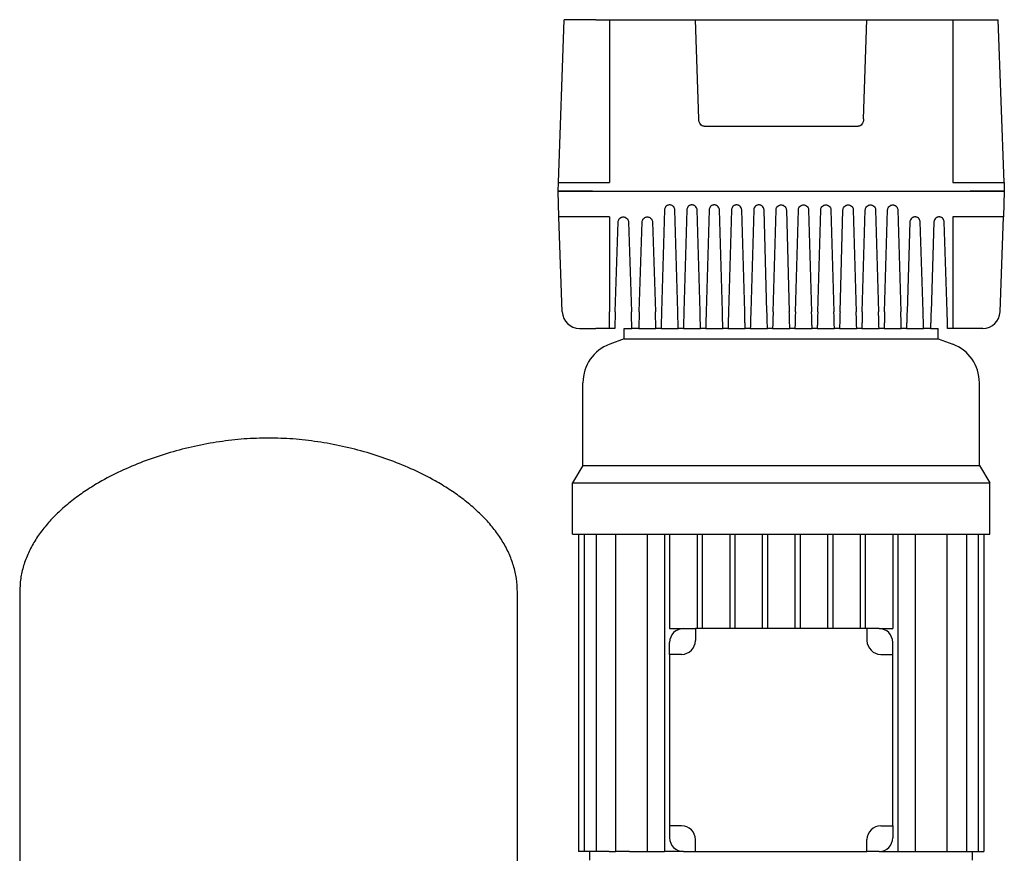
# Model space of a CAD drawing. Header units: millimetres. Extents: x 35 to 1266, y 4 to 1005.
# Tile 3 of 4: x 37 to 611, y 519 to 1005. Entities that reach past the tile are written whole.
import ezdxf

# ---------------------------------------------------------------- set-up
doc = ezdxf.new("R2010")
doc.units = ezdxf.units.MM

msp = doc.modelspace()

# ---------------------------------------------------------------- linework, layer by layer
at = {"color": 7, "linetype": 'Continuous', "lineweight": 25}
for p, q in [((350.98, 910.05), (354.3, 1005.05)), ((372.8, 1005.05), (354.3, 1005.05)), ((372.8, 1005.05), (380.8, 1005.05)), ((380.8, 1005.05), (380.8, 910.05)), ((380.8, 1005.05), (430.8, 1005.05)), ((432.83, 947.17), (430.8, 1005.05)), ((433.73, 1005.05), (527.88, 1005.05)), ((528.78, 947.17), (530.8, 1005.05)), ((530.8, 1005.05), (580.8, 1005.05)), ((580.8, 1005.05), (580.8, 910.05)), ((580.8, 1005.05), (588.8, 1005.05)), ((588.8, 1005.05), (607.31, 1005.05)), ((610.63, 910.05), (607.31, 1005.05)), ((435.9, 942.88), (525.71, 942.88)), ((350.8, 905.05), (350.98, 910.05)), ((370.97, 910.05), (380.8, 910.05)), ((580.8, 910.05), (590.64, 910.05)), ((610.63, 910.05), (610.8, 905.05)), ((351.33, 890.05), (350.8, 905.05)), ((370.79, 905.05), (590.82, 905.05)), ((610.8, 905.05), (610.28, 890.05)), ((353.26, 834.7), (351.33, 890.05)), ((380.8, 890.05), (371.32, 890.05)), ((380.8, 890.05), (380.8, 834.7)), ((412.81, 894.14), (411.08, 834.7)), ((420.53, 834.7), (418.8, 894.14)), ((425.81, 894.14), (424.08, 834.7)), ((433.53, 834.7), (431.8, 894.14)), ((438.81, 894.14), (437.08, 834.7)), ((446.53, 834.7), (444.8, 894.14)), ((451.81, 894.14), (450.08, 834.7)), ((459.53, 834.7), (457.8, 894.14)), ((464.81, 894.14), (463.08, 834.7)), ((472.53, 834.7), (470.8, 894.14)), ((476.08, 834.7), (477.81, 894.14)), ((483.8, 894.14), (485.53, 834.7)), ((489.08, 834.7), (490.81, 894.14)), ((496.8, 894.14), (498.53, 834.7)), ((502.08, 834.7), (503.81, 894.14)), ((509.8, 894.14), (511.53, 834.7)), ((515.08, 834.7), (516.81, 894.14)), ((522.8, 894.14), (524.53, 834.7)), ((528.08, 834.7), (529.81, 894.14)), ((535.8, 894.14), (537.53, 834.7)), ((541.08, 834.7), (542.81, 894.14)), ((548.8, 894.14), (550.53, 834.7)), ((590.29, 890.05), (580.8, 890.05)), ((580.8, 890.05), (580.8, 834.7)), ((608.35, 834.7), (610.28, 890.05)), ((384.12, 834.7), (385.81, 887.15)), ((391.8, 887.15), (393.49, 834.7)), ((398.12, 834.7), (399.81, 887.15)), ((405.8, 887.15), (407.49, 834.7)), ((555.81, 887.15), (554.12, 834.7)), ((563.49, 834.7), (561.8, 887.15)), ((569.81, 887.15), (568.12, 834.7)), ((577.49, 834.7), (575.8, 887.15)), ((380.8, 825.05), (380.8, 834.7)), ((580.8, 834.7), (580.8, 825.05)), ((363.26, 825.05), (372.8, 825.05)), ((380.8, 825.05), (372.8, 825.05)), ((383.8, 825.05), (380.8, 825.05)), ((389.3, 819.05), (389.3, 825.05)), ((389.3, 825.05), (393.8, 825.05)), ((397.8, 825.05), (393.8, 825.05)), ((397.8, 825.05), (407.8, 825.05)), ((410.8, 825.05), (407.8, 825.05)), ((410.8, 825.05), (420.8, 825.05)), ((423.8, 825.05), (420.8, 825.05)), ((423.8, 825.05), (433.8, 825.05)), ((436.8, 825.05), (433.8, 825.05)), ((436.8, 825.05), (446.8, 825.05)), ((449.8, 825.05), (446.8, 825.05)), ((449.8, 825.05), (459.8, 825.05)), ((462.8, 825.05), (459.8, 825.05)), ((462.8, 825.05), (472.8, 825.05)), ((475.8, 825.05), (472.8, 825.05)), ((475.8, 825.05), (485.8, 825.05)), ((488.8, 825.05), (485.8, 825.05)), ((488.8, 825.05), (498.8, 825.05)), ((501.8, 825.05), (498.8, 825.05)), ((501.8, 825.05), (511.8, 825.05)), ((514.8, 825.05), (511.8, 825.05)), ((514.8, 825.05), (524.8, 825.05)), ((527.8, 825.05), (524.8, 825.05)), ((527.8, 825.05), (537.8, 825.05)), ((540.8, 825.05), (537.8, 825.05)), ((540.8, 825.05), (550.8, 825.05)), ((553.8, 825.05), (550.8, 825.05)), ((553.8, 825.05), (563.8, 825.05)), ((567.8, 825.05), (563.8, 825.05)), ((567.8, 825.05), (572.3, 825.05)), ((572.3, 819.05), (572.3, 825.05)), ((580.8, 825.05), (577.8, 825.05)), ((588.8, 825.05), (580.8, 825.05)), ((598.35, 825.05), (588.8, 825.05)), ((389.3, 819.05), (380.88, 815.89)), ((389.3, 819.05), (572.3, 819.05)), ((572.3, 819.05), (580.73, 815.89)), ((365.3, 745.05), (365.3, 793.42)), ((596.3, 745.05), (596.3, 793.42)), ((365.3, 745.05), (359.3, 735.05)), ((365.3, 745.05), (596.3, 745.05)), ((596.3, 745.05), (602.3, 735.05)), ((359.3, 705.05), (359.3, 735.05)), ((359.3, 735.05), (602.3, 735.05)), ((602.3, 705.05), (602.3, 735.05)), ((359.3, 705.05), (602.3, 705.05)), ((362.71, 705.05), (362.71, 520.05)), ((366.01, 705.05), (366.01, 520.05)), ((372.93, 705.05), (372.93, 520.05)), ((384.31, 705.05), (384.31, 520.05)), ((402.78, 705.05), (402.78, 520.05)), ((412.8, 705.05), (412.8, 520.05)), ((415.8, 705.05), (415.8, 650.05)), ((431.8, 705.05), (431.8, 650.05)), ((434.8, 705.05), (434.8, 650.05)), ((450.8, 705.05), (450.8, 650.05)), ((453.8, 705.05), (453.8, 650.05)), ((469.8, 705.05), (469.8, 650.05)), ((472.8, 705.05), (472.8, 650.05)), ((488.8, 705.05), (488.8, 650.05)), ((491.8, 705.05), (491.8, 650.05)), ((507.8, 705.05), (507.8, 650.05)), ((510.8, 705.05), (510.8, 650.05)), ((526.8, 705.05), (526.8, 650.05)), ((529.8, 705.05), (529.8, 650.05)), ((545.8, 705.05), (545.8, 650.05)), ((548.8, 705.05), (548.8, 520.05)), ((558.83, 705.05), (558.83, 520.05)), ((577.3, 705.05), (577.3, 520.05)), ((588.68, 705.05), (588.68, 520.05)), ((595.6, 705.05), (595.6, 520.05)), ((598.9, 705.05), (598.9, 520.05)), ((37.1, 671.35), (37.1, 400.76)), ((327.1, 400.76), (327.1, 671.35)), ((415.8, 650.05), (423.8, 650.05)), ((423.8, 650.05), (430.8, 650.05)), ((430.8, 650.05), (430.8, 643.05)), ((530.8, 650.05), (430.8, 650.05)), ((530.8, 650.05), (530.8, 643.05)), ((537.8, 650.05), (530.8, 650.05)), ((537.8, 650.05), (545.8, 650.05)), ((415.8, 635.05), (415.8, 642.05)), ((545.8, 635.05), (545.8, 642.05)), ((415.8, 635.05), (415.8, 535.05)), ((422.8, 635.05), (415.8, 635.05)), ((538.8, 635.05), (545.8, 635.05)), ((545.8, 535.05), (545.8, 635.05)), ((422.8, 535.05), (415.8, 535.05)), ((415.8, 535.05), (415.8, 528.05)), ((538.8, 535.05), (545.8, 535.05)), ((545.8, 535.05), (545.8, 528.05)), ((430.8, 520.05), (430.8, 527.05)), ((530.8, 520.05), (530.8, 527.05)), ((366.01, 520.05), (362.71, 520.05)), ((372.93, 520.05), (366.01, 520.05)), ((369.3, 515.05), (369.3, 520.05)), ((380.65, 520.05), (372.93, 520.05)), ((380.65, 520.05), (384.31, 520.05)), ((392.44, 520.05), (384.31, 520.05)), ((392.44, 520.05), (412.8, 520.05)), ((423.8, 520.05), (412.8, 520.05)), ((423.8, 520.05), (430.8, 520.05)), ((430.8, 520.05), (530.8, 520.05)), ((537.8, 520.05), (530.8, 520.05)), ((537.8, 520.05), (548.8, 520.05)), ((548.8, 520.05), (569.17, 520.05)), ((569.17, 520.05), (577.3, 520.05)), ((577.3, 520.05), (580.96, 520.05)), ((580.96, 520.05), (588.68, 520.05)), ((588.68, 520.05), (595.6, 520.05)), ((592.3, 515.05), (592.3, 520.05)), ((595.6, 520.05), (598.9, 520.05))]:
    msp.add_line(p, q, dxfattribs=at)
for centre, radius, start, end in [((363.26, 835.05), 10, 182, 270), ((598.35, 835.05), 10, 270, 358), ((389.3, 793.42), 24, 110.55605, 180), ((572.3, 793.42), 24, 0, 69.44395), ((423.8, 642.05), 8, 90, 180), ((537.8, 642.05), 8, 0, 90), ((422.8, 643.05), 8, 270, 0), ((538.8, 643.05), 8, 180, 270), ((422.8, 527.05), 8, 0, 90), ((538.8, 527.05), 8, 90, 180), ((423.8, 528.05), 8, 180, 270), ((537.8, 528.05), 8, 270, 0)]:
    msp.add_arc(centre, radius, start, end, dxfattribs=at)
for points, knots in [([(430.8, 1005.05), (430.8, 1005.05), (430.87, 1005.05), (431.15, 1005.05), (431.37, 1005.05), (431.94, 1005.05), (432.29, 1005.05), (433.01, 1005.05), (433.38, 1005.05), (433.73, 1005.05)], [0, 0, 0, 0, 0.25, 0.25, 0.5, 0.5, 0.75, 0.75, 1, 1, 1, 1]), ([(527.88, 1005.05), (528.23, 1005.05), (528.6, 1005.05), (529.32, 1005.05), (529.67, 1005.05), (530.24, 1005.05), (530.46, 1005.05), (530.74, 1005.05), (530.8, 1005.05), (530.8, 1005.05)], [0, 0, 0, 0, 0.25, 0.25, 0.5, 0.5, 0.75, 0.75, 1, 1, 1, 1]), ([(435.9, 942.88), (435.55, 942.88), (435.18, 942.97), (434.44, 943.39), (434.08, 943.72), (433.49, 944.55), (433.25, 945.05), (432.93, 946.11), (432.84, 946.66), (432.83, 947.17)], [0, 0, 0, 0, 0.25, 0.25, 0.5, 0.5, 0.75, 0.75, 1, 1, 1, 1]), ([(528.78, 947.17), (528.77, 946.66), (528.68, 946.11), (528.36, 945.05), (528.12, 944.55), (527.53, 943.72), (527.17, 943.39), (526.43, 942.97), (526.06, 942.88), (525.71, 942.88)], [0, 0, 0, 0, 0.25, 0.25, 0.5, 0.5, 0.75, 0.75, 1, 1, 1, 1]), ([(350.98, 910.05), (350.98, 910.05), (351.08, 910.05), (351.54, 910.05), (351.9, 910.05), (352.87, 910.05), (353.49, 910.05), (354.98, 910.05), (355.86, 910.05), (357.81, 910.05), (358.89, 910.05), (361.17, 910.05), (362.38, 910.05), (364.84, 910.05), (366.09, 910.05), (368.57, 910.05), (369.79, 910.05), (370.97, 910.05)], [0, 0, 0, 0, 0.125, 0.125, 0.25, 0.25, 0.375, 0.375, 0.5, 0.5, 0.625, 0.625, 0.75, 0.75, 0.875, 0.875, 1, 1, 1, 1]), ([(590.64, 910.05), (591.82, 910.05), (593.04, 910.05), (595.52, 910.05), (596.77, 910.05), (599.23, 910.05), (600.44, 910.05), (602.72, 910.05), (603.8, 910.05), (605.75, 910.05), (606.63, 910.05), (608.12, 910.05), (608.74, 910.05), (609.71, 910.05), (610.07, 910.05), (610.53, 910.05), (610.63, 910.05), (610.63, 910.05)], [0, 0, 0, 0, 0.125, 0.125, 0.25, 0.25, 0.375, 0.375, 0.5, 0.5, 0.625, 0.625, 0.75, 0.75, 0.875, 0.875, 1, 1, 1, 1]), ([(350.8, 905.05), (350.8, 905.05), (350.91, 905.05), (351.37, 905.05), (351.72, 905.05), (352.7, 905.05), (353.32, 905.05), (354.81, 905.05), (355.68, 905.05), (357.63, 905.05), (358.71, 905.05), (361, 905.05), (362.2, 905.05), (364.66, 905.05), (365.92, 905.05), (368.39, 905.05), (369.61, 905.05), (370.79, 905.05)], [0, 0, 0, 0, 0.125, 0.125, 0.25, 0.25, 0.375, 0.375, 0.5, 0.5, 0.625, 0.625, 0.75, 0.75, 0.875, 0.875, 1, 1, 1, 1]), ([(370.79, 905.05), (369.61, 905.05), (368.39, 905.05), (365.92, 905.05), (364.66, 905.05), (362.2, 905.05), (361, 905.05), (358.71, 905.05), (357.63, 905.05), (355.68, 905.05), (354.81, 905.05), (353.32, 905.05), (352.7, 905.05), (351.72, 905.05), (351.37, 905.05), (350.91, 905.05), (350.8, 905.05), (350.8, 905.05)], [0, 0, 0, 0, 0.125, 0.125, 0.25, 0.25, 0.375, 0.375, 0.5, 0.5, 0.625, 0.625, 0.75, 0.75, 0.875, 0.875, 1, 1, 1, 1]), ([(590.82, 905.05), (592, 905.05), (593.22, 905.05), (595.69, 905.05), (596.95, 905.05), (599.41, 905.05), (600.61, 905.05), (602.9, 905.05), (603.98, 905.05), (605.93, 905.05), (606.8, 905.05), (608.29, 905.05), (608.91, 905.05), (609.89, 905.05), (610.24, 905.05), (610.7, 905.05), (610.8, 905.05), (610.8, 905.05)], [0, 0, 0, 0, 0.125, 0.125, 0.25, 0.25, 0.375, 0.375, 0.5, 0.5, 0.625, 0.625, 0.75, 0.75, 0.875, 0.875, 1, 1, 1, 1]), ([(610.8, 905.05), (610.8, 905.05), (610.7, 905.05), (610.24, 905.05), (609.89, 905.05), (608.91, 905.05), (608.29, 905.05), (606.8, 905.05), (605.93, 905.05), (603.98, 905.05), (602.9, 905.05), (600.61, 905.05), (599.41, 905.05), (596.95, 905.05), (595.69, 905.05), (593.22, 905.05), (592, 905.05), (590.82, 905.05)], [0, 0, 0, 0, 0.125, 0.125, 0.25, 0.25, 0.375, 0.375, 0.5, 0.5, 0.625, 0.625, 0.75, 0.75, 0.875, 0.875, 1, 1, 1, 1]), ([(418.8, 894.14), (418.8, 894.39), (418.76, 894.67), (418.56, 895.27), (418.41, 895.6), (417.92, 896.22), (417.59, 896.51), (416.98, 896.82), (416.76, 896.91), (416.29, 897.02), (416.05, 897.05), (415.56, 897.05), (415.32, 897.02), (414.85, 896.91), (414.63, 896.82), (414.02, 896.51), (413.69, 896.22), (413.2, 895.6), (413.05, 895.27), (412.85, 894.67), (412.81, 894.39), (412.81, 894.14)], [0, 0, 0, 0, 0.125, 0.125, 0.25, 0.25, 0.375, 0.375, 0.4375, 0.4375, 0.5, 0.5, 0.5625, 0.5625, 0.625, 0.625, 0.75, 0.75, 0.875, 0.875, 1, 1, 1, 1]), ([(431.8, 894.14), (431.8, 894.39), (431.76, 894.67), (431.56, 895.27), (431.41, 895.6), (430.92, 896.22), (430.59, 896.51), (429.98, 896.82), (429.76, 896.91), (429.29, 897.02), (429.05, 897.05), (428.56, 897.05), (428.32, 897.02), (427.85, 896.91), (427.63, 896.82), (427.02, 896.51), (426.69, 896.22), (426.2, 895.6), (426.05, 895.27), (425.85, 894.67), (425.81, 894.39), (425.81, 894.14)], [0, 0, 0, 0, 0.125, 0.125, 0.25, 0.25, 0.375, 0.375, 0.4375, 0.4375, 0.5, 0.5, 0.5625, 0.5625, 0.625, 0.625, 0.75, 0.75, 0.875, 0.875, 1, 1, 1, 1]), ([(444.8, 894.14), (444.8, 894.39), (444.76, 894.67), (444.56, 895.27), (444.41, 895.6), (443.92, 896.22), (443.59, 896.51), (442.98, 896.82), (442.76, 896.91), (442.29, 897.02), (442.05, 897.05), (441.56, 897.05), (441.32, 897.02), (440.85, 896.91), (440.63, 896.82), (440.02, 896.51), (439.69, 896.22), (439.2, 895.6), (439.05, 895.27), (438.85, 894.67), (438.81, 894.39), (438.81, 894.14)], [0, 0, 0, 0, 0.125, 0.125, 0.25, 0.25, 0.375, 0.375, 0.4375, 0.4375, 0.5, 0.5, 0.5625, 0.5625, 0.625, 0.625, 0.75, 0.75, 0.875, 0.875, 1, 1, 1, 1]), ([(457.8, 894.14), (457.8, 894.39), (457.76, 894.67), (457.56, 895.27), (457.41, 895.6), (456.92, 896.22), (456.59, 896.51), (455.98, 896.82), (455.76, 896.91), (455.29, 897.02), (455.05, 897.05), (454.56, 897.05), (454.32, 897.02), (453.85, 896.91), (453.63, 896.82), (453.02, 896.51), (452.69, 896.22), (452.2, 895.6), (452.05, 895.27), (451.85, 894.67), (451.81, 894.39), (451.81, 894.14)], [0, 0, 0, 0, 0.125, 0.125, 0.25, 0.25, 0.375, 0.375, 0.4375, 0.4375, 0.5, 0.5, 0.5625, 0.5625, 0.625, 0.625, 0.75, 0.75, 0.875, 0.875, 1, 1, 1, 1]), ([(470.8, 894.14), (470.8, 894.39), (470.76, 894.67), (470.56, 895.27), (470.41, 895.6), (469.92, 896.22), (469.59, 896.51), (468.98, 896.82), (468.76, 896.91), (468.29, 897.02), (468.05, 897.05), (467.56, 897.05), (467.32, 897.02), (466.85, 896.91), (466.63, 896.82), (466.02, 896.51), (465.69, 896.22), (465.2, 895.6), (465.05, 895.27), (464.85, 894.67), (464.81, 894.39), (464.81, 894.14)], [0, 0, 0, 0, 0.125, 0.125, 0.25, 0.25, 0.375, 0.375, 0.4375, 0.4375, 0.5, 0.5, 0.5625, 0.5625, 0.625, 0.625, 0.75, 0.75, 0.875, 0.875, 1, 1, 1, 1]), ([(477.81, 894.14), (477.81, 894.39), (477.85, 894.67), (478.05, 895.27), (478.2, 895.6), (478.69, 896.22), (479.02, 896.51), (479.63, 896.82), (479.85, 896.91), (480.32, 897.02), (480.56, 897.05), (481.05, 897.05), (481.29, 897.02), (481.76, 896.91), (481.98, 896.82), (482.59, 896.51), (482.92, 896.22), (483.41, 895.6), (483.56, 895.27), (483.76, 894.67), (483.8, 894.39), (483.8, 894.14)], [0, 0, 0, 0, 0.125, 0.125, 0.25, 0.25, 0.375, 0.375, 0.4375, 0.4375, 0.5, 0.5, 0.5625, 0.5625, 0.625, 0.625, 0.75, 0.75, 0.875, 0.875, 1, 1, 1, 1]), ([(490.81, 894.14), (490.81, 894.39), (490.85, 894.67), (491.05, 895.27), (491.2, 895.6), (491.69, 896.22), (492.02, 896.51), (492.63, 896.82), (492.85, 896.91), (493.32, 897.02), (493.56, 897.05), (494.05, 897.05), (494.29, 897.02), (494.76, 896.91), (494.98, 896.82), (495.59, 896.51), (495.92, 896.22), (496.41, 895.6), (496.56, 895.27), (496.76, 894.67), (496.8, 894.39), (496.8, 894.14)], [0, 0, 0, 0, 0.125, 0.125, 0.25, 0.25, 0.375, 0.375, 0.4375, 0.4375, 0.5, 0.5, 0.5625, 0.5625, 0.625, 0.625, 0.75, 0.75, 0.875, 0.875, 1, 1, 1, 1]), ([(503.81, 894.14), (503.81, 894.39), (503.85, 894.67), (504.05, 895.27), (504.2, 895.6), (504.69, 896.22), (505.02, 896.51), (505.63, 896.82), (505.85, 896.91), (506.32, 897.02), (506.56, 897.05), (507.05, 897.05), (507.29, 897.02), (507.76, 896.91), (507.98, 896.82), (508.59, 896.51), (508.92, 896.22), (509.41, 895.6), (509.56, 895.27), (509.76, 894.67), (509.8, 894.39), (509.8, 894.14)], [0, 0, 0, 0, 0.125, 0.125, 0.25, 0.25, 0.375, 0.375, 0.4375, 0.4375, 0.5, 0.5, 0.5625, 0.5625, 0.625, 0.625, 0.75, 0.75, 0.875, 0.875, 1, 1, 1, 1]), ([(516.81, 894.14), (516.81, 894.39), (516.85, 894.67), (517.05, 895.27), (517.2, 895.6), (517.69, 896.22), (518.02, 896.51), (518.63, 896.82), (518.85, 896.91), (519.32, 897.02), (519.56, 897.05), (520.05, 897.05), (520.29, 897.02), (520.76, 896.91), (520.98, 896.82), (521.59, 896.51), (521.92, 896.22), (522.41, 895.6), (522.56, 895.27), (522.76, 894.67), (522.8, 894.39), (522.8, 894.14)], [0, 0, 0, 0, 0.125, 0.125, 0.25, 0.25, 0.375, 0.375, 0.4375, 0.4375, 0.5, 0.5, 0.5625, 0.5625, 0.625, 0.625, 0.75, 0.75, 0.875, 0.875, 1, 1, 1, 1]), ([(529.81, 894.14), (529.81, 894.39), (529.85, 894.67), (530.05, 895.27), (530.2, 895.6), (530.69, 896.22), (531.02, 896.51), (531.63, 896.82), (531.85, 896.91), (532.32, 897.02), (532.56, 897.05), (533.05, 897.05), (533.29, 897.02), (533.76, 896.91), (533.98, 896.82), (534.59, 896.51), (534.92, 896.22), (535.41, 895.6), (535.56, 895.27), (535.76, 894.67), (535.8, 894.39), (535.8, 894.14)], [0, 0, 0, 0, 0.125, 0.125, 0.25, 0.25, 0.375, 0.375, 0.4375, 0.4375, 0.5, 0.5, 0.5625, 0.5625, 0.625, 0.625, 0.75, 0.75, 0.875, 0.875, 1, 1, 1, 1]), ([(542.81, 894.14), (542.81, 894.39), (542.85, 894.67), (543.05, 895.27), (543.2, 895.6), (543.69, 896.22), (544.02, 896.51), (544.63, 896.82), (544.85, 896.91), (545.32, 897.02), (545.56, 897.05), (546.05, 897.05), (546.29, 897.02), (546.76, 896.91), (546.98, 896.82), (547.59, 896.51), (547.92, 896.22), (548.41, 895.6), (548.56, 895.27), (548.76, 894.67), (548.8, 894.39), (548.8, 894.14)], [0, 0, 0, 0, 0.125, 0.125, 0.25, 0.25, 0.375, 0.375, 0.4375, 0.4375, 0.5, 0.5, 0.5625, 0.5625, 0.625, 0.625, 0.75, 0.75, 0.875, 0.875, 1, 1, 1, 1]), ([(371.32, 890.05), (370.14, 890.05), (368.92, 890.05), (366.44, 890.05), (365.19, 890.05), (362.73, 890.05), (361.52, 890.05), (359.23, 890.05), (358.16, 890.05), (356.21, 890.05), (355.33, 890.05), (353.84, 890.05), (353.22, 890.05), (352.25, 890.05), (351.89, 890.05), (351.43, 890.05), (351.33, 890.05), (351.33, 890.05)], [0, 0, 0, 0, 0.125, 0.125, 0.25, 0.25, 0.375, 0.375, 0.5, 0.5, 0.625, 0.625, 0.75, 0.75, 0.875, 0.875, 1, 1, 1, 1]), ([(385.81, 887.15), (385.81, 887.4), (385.85, 887.68), (386.05, 888.28), (386.21, 888.61), (386.69, 889.22), (387.03, 889.51), (387.64, 889.83), (387.86, 889.91), (388.32, 890.02), (388.56, 890.05), (389.05, 890.05), (389.29, 890.02), (389.75, 889.91), (389.97, 889.83), (390.58, 889.51), (390.92, 889.22), (391.4, 888.61), (391.56, 888.28), (391.76, 887.68), (391.8, 887.4), (391.8, 887.15)], [0, 0, 0, 0, 0.125, 0.125, 0.25, 0.25, 0.375, 0.375, 0.4375, 0.4375, 0.5, 0.5, 0.5625, 0.5625, 0.625, 0.625, 0.75, 0.75, 0.875, 0.875, 1, 1, 1, 1]), ([(399.81, 887.15), (399.81, 887.4), (399.85, 887.68), (400.05, 888.28), (400.21, 888.61), (400.69, 889.22), (401.03, 889.51), (401.64, 889.83), (401.86, 889.91), (402.32, 890.02), (402.56, 890.05), (403.05, 890.05), (403.29, 890.02), (403.75, 889.91), (403.97, 889.83), (404.58, 889.51), (404.92, 889.22), (405.4, 888.61), (405.56, 888.28), (405.76, 887.68), (405.8, 887.4), (405.8, 887.15)], [0, 0, 0, 0, 0.125, 0.125, 0.25, 0.25, 0.375, 0.375, 0.4375, 0.4375, 0.5, 0.5, 0.5625, 0.5625, 0.625, 0.625, 0.75, 0.75, 0.875, 0.875, 1, 1, 1, 1]), ([(561.8, 887.15), (561.8, 887.4), (561.76, 887.68), (561.56, 888.28), (561.4, 888.61), (560.92, 889.22), (560.58, 889.51), (559.97, 889.83), (559.75, 889.91), (559.29, 890.02), (559.05, 890.05), (558.56, 890.05), (558.32, 890.02), (557.86, 889.91), (557.64, 889.83), (557.03, 889.51), (556.69, 889.22), (556.21, 888.61), (556.05, 888.28), (555.85, 887.68), (555.81, 887.4), (555.81, 887.15)], [0, 0, 0, 0, 0.125, 0.125, 0.25, 0.25, 0.375, 0.375, 0.4375, 0.4375, 0.5, 0.5, 0.5625, 0.5625, 0.625, 0.625, 0.75, 0.75, 0.875, 0.875, 1, 1, 1, 1]), ([(575.8, 887.15), (575.8, 887.4), (575.76, 887.68), (575.56, 888.28), (575.4, 888.61), (574.92, 889.22), (574.58, 889.51), (573.97, 889.83), (573.75, 889.91), (573.29, 890.02), (573.05, 890.05), (572.56, 890.05), (572.32, 890.02), (571.86, 889.91), (571.64, 889.83), (571.03, 889.51), (570.69, 889.22), (570.21, 888.61), (570.05, 888.28), (569.85, 887.68), (569.81, 887.4), (569.81, 887.15)], [0, 0, 0, 0, 0.125, 0.125, 0.25, 0.25, 0.375, 0.375, 0.4375, 0.4375, 0.5, 0.5, 0.5625, 0.5625, 0.625, 0.625, 0.75, 0.75, 0.875, 0.875, 1, 1, 1, 1]), ([(610.28, 890.05), (610.28, 890.05), (610.18, 890.05), (609.72, 890.05), (609.36, 890.05), (608.39, 890.05), (607.77, 890.05), (606.28, 890.05), (605.4, 890.05), (603.45, 890.05), (602.38, 890.05), (600.09, 890.05), (598.88, 890.05), (596.42, 890.05), (595.17, 890.05), (592.69, 890.05), (591.47, 890.05), (590.29, 890.05)], [0, 0, 0, 0, 0.125, 0.125, 0.25, 0.25, 0.375, 0.375, 0.5, 0.5, 0.625, 0.625, 0.75, 0.75, 0.875, 0.875, 1, 1, 1, 1]), ([(384.12, 834.7), (384.1, 834.13), (384.08, 833.53), (384.04, 832.32), (384.02, 831.72), (383.98, 830.53), (383.96, 829.94), (383.93, 828.84), (383.91, 828.33), (383.88, 827.39), (383.87, 826.97), (383.84, 826.26), (383.83, 825.96), (383.82, 825.49), (383.81, 825.32), (383.81, 825.1), (383.8, 825.05), (383.8, 825.05)], [0, 0, 0, 0, 0.125, 0.125, 0.25, 0.25, 0.375, 0.375, 0.5, 0.5, 0.625, 0.625, 0.75, 0.75, 0.875, 0.875, 1, 1, 1, 1]), ([(393.8, 825.05), (393.8, 825.05), (393.8, 825.1), (393.8, 825.32), (393.79, 825.49), (393.78, 825.96), (393.77, 826.26), (393.74, 826.97), (393.73, 827.39), (393.7, 828.33), (393.68, 828.84), (393.65, 829.94), (393.63, 830.53), (393.59, 831.72), (393.57, 832.32), (393.53, 833.53), (393.51, 834.13), (393.49, 834.7)], [0, 0, 0, 0, 0.125, 0.125, 0.25, 0.25, 0.375, 0.375, 0.5, 0.5, 0.625, 0.625, 0.75, 0.75, 0.875, 0.875, 1, 1, 1, 1]), ([(398.12, 834.7), (398.1, 834.13), (398.08, 833.53), (398.04, 832.32), (398.02, 831.72), (397.98, 830.53), (397.96, 829.94), (397.93, 828.84), (397.91, 828.33), (397.88, 827.39), (397.87, 826.97), (397.84, 826.26), (397.83, 825.96), (397.82, 825.49), (397.81, 825.32), (397.81, 825.1), (397.8, 825.05), (397.8, 825.05)], [0, 0, 0, 0, 0.125, 0.125, 0.25, 0.25, 0.375, 0.375, 0.5, 0.5, 0.625, 0.625, 0.75, 0.75, 0.875, 0.875, 1, 1, 1, 1]), ([(407.8, 825.05), (407.8, 825.05), (407.8, 825.1), (407.8, 825.32), (407.79, 825.49), (407.78, 825.96), (407.77, 826.26), (407.74, 826.97), (407.73, 827.39), (407.7, 828.33), (407.68, 828.84), (407.65, 829.94), (407.63, 830.53), (407.59, 831.72), (407.57, 832.32), (407.53, 833.53), (407.51, 834.13), (407.49, 834.7)], [0, 0, 0, 0, 0.125, 0.125, 0.25, 0.25, 0.375, 0.375, 0.5, 0.5, 0.625, 0.625, 0.75, 0.75, 0.875, 0.875, 1, 1, 1, 1]), ([(411.08, 834.7), (411.07, 834.13), (411.05, 833.53), (411.02, 832.32), (411, 831.72), (410.96, 830.53), (410.95, 829.94), (410.91, 828.84), (410.9, 828.33), (410.87, 827.39), (410.86, 826.97), (410.84, 826.26), (410.83, 825.96), (410.82, 825.49), (410.81, 825.32), (410.81, 825.1), (410.8, 825.05), (410.8, 825.05)], [0, 0, 0, 0, 0.125, 0.125, 0.25, 0.25, 0.375, 0.375, 0.5, 0.5, 0.625, 0.625, 0.75, 0.75, 0.875, 0.875, 1, 1, 1, 1]), ([(420.8, 825.05), (420.8, 825.05), (420.8, 825.1), (420.8, 825.32), (420.79, 825.49), (420.78, 825.96), (420.77, 826.26), (420.75, 826.97), (420.74, 827.39), (420.71, 828.33), (420.7, 828.84), (420.66, 829.94), (420.65, 830.53), (420.61, 831.72), (420.59, 832.32), (420.56, 833.53), (420.54, 834.13), (420.53, 834.7)], [0, 0, 0, 0, 0.125, 0.125, 0.25, 0.25, 0.375, 0.375, 0.5, 0.5, 0.625, 0.625, 0.75, 0.75, 0.875, 0.875, 1, 1, 1, 1]), ([(424.08, 834.7), (424.07, 834.13), (424.05, 833.53), (424.02, 832.32), (424, 831.72), (423.96, 830.53), (423.95, 829.94), (423.91, 828.84), (423.9, 828.33), (423.87, 827.39), (423.86, 826.97), (423.84, 826.26), (423.83, 825.96), (423.82, 825.49), (423.81, 825.32), (423.81, 825.1), (423.8, 825.05), (423.8, 825.05)], [0, 0, 0, 0, 0.125, 0.125, 0.25, 0.25, 0.375, 0.375, 0.5, 0.5, 0.625, 0.625, 0.75, 0.75, 0.875, 0.875, 1, 1, 1, 1]), ([(433.8, 825.05), (433.8, 825.05), (433.8, 825.1), (433.8, 825.32), (433.79, 825.49), (433.78, 825.96), (433.77, 826.26), (433.75, 826.97), (433.74, 827.39), (433.71, 828.33), (433.7, 828.84), (433.66, 829.94), (433.65, 830.53), (433.61, 831.72), (433.59, 832.32), (433.56, 833.53), (433.54, 834.13), (433.53, 834.7)], [0, 0, 0, 0, 0.125, 0.125, 0.25, 0.25, 0.375, 0.375, 0.5, 0.5, 0.625, 0.625, 0.75, 0.75, 0.875, 0.875, 1, 1, 1, 1]), ([(437.08, 834.7), (437.07, 834.13), (437.05, 833.53), (437.02, 832.32), (437, 831.72), (436.96, 830.53), (436.95, 829.94), (436.91, 828.84), (436.9, 828.33), (436.87, 827.39), (436.86, 826.97), (436.84, 826.26), (436.83, 825.96), (436.82, 825.49), (436.81, 825.32), (436.81, 825.1), (436.8, 825.05), (436.8, 825.05)], [0, 0, 0, 0, 0.125, 0.125, 0.25, 0.25, 0.375, 0.375, 0.5, 0.5, 0.625, 0.625, 0.75, 0.75, 0.875, 0.875, 1, 1, 1, 1]), ([(446.8, 825.05), (446.8, 825.05), (446.8, 825.1), (446.8, 825.32), (446.79, 825.49), (446.78, 825.96), (446.77, 826.26), (446.75, 826.97), (446.74, 827.39), (446.71, 828.33), (446.7, 828.84), (446.66, 829.94), (446.65, 830.53), (446.61, 831.72), (446.59, 832.32), (446.56, 833.53), (446.54, 834.13), (446.53, 834.7)], [0, 0, 0, 0, 0.125, 0.125, 0.25, 0.25, 0.375, 0.375, 0.5, 0.5, 0.625, 0.625, 0.75, 0.75, 0.875, 0.875, 1, 1, 1, 1]), ([(450.08, 834.7), (450.07, 834.13), (450.05, 833.53), (450.02, 832.32), (450, 831.72), (449.96, 830.53), (449.95, 829.94), (449.91, 828.84), (449.9, 828.33), (449.87, 827.39), (449.86, 826.97), (449.84, 826.26), (449.83, 825.96), (449.82, 825.49), (449.81, 825.32), (449.81, 825.1), (449.8, 825.05), (449.8, 825.05)], [0, 0, 0, 0, 0.125, 0.125, 0.25, 0.25, 0.375, 0.375, 0.5, 0.5, 0.625, 0.625, 0.75, 0.75, 0.875, 0.875, 1, 1, 1, 1]), ([(459.8, 825.05), (459.8, 825.05), (459.8, 825.1), (459.8, 825.32), (459.79, 825.49), (459.78, 825.96), (459.77, 826.26), (459.75, 826.97), (459.74, 827.39), (459.71, 828.33), (459.7, 828.84), (459.66, 829.94), (459.65, 830.53), (459.61, 831.72), (459.59, 832.32), (459.56, 833.53), (459.54, 834.13), (459.53, 834.7)], [0, 0, 0, 0, 0.125, 0.125, 0.25, 0.25, 0.375, 0.375, 0.5, 0.5, 0.625, 0.625, 0.75, 0.75, 0.875, 0.875, 1, 1, 1, 1]), ([(463.08, 834.7), (463.07, 834.13), (463.05, 833.53), (463.02, 832.32), (463, 831.72), (462.96, 830.53), (462.95, 829.94), (462.91, 828.84), (462.9, 828.33), (462.87, 827.39), (462.86, 826.97), (462.84, 826.26), (462.83, 825.96), (462.82, 825.49), (462.81, 825.32), (462.81, 825.1), (462.8, 825.05), (462.8, 825.05)], [0, 0, 0, 0, 0.125, 0.125, 0.25, 0.25, 0.375, 0.375, 0.5, 0.5, 0.625, 0.625, 0.75, 0.75, 0.875, 0.875, 1, 1, 1, 1]), ([(472.8, 825.05), (472.8, 825.05), (472.8, 825.1), (472.8, 825.32), (472.79, 825.49), (472.78, 825.96), (472.77, 826.26), (472.75, 826.97), (472.74, 827.39), (472.71, 828.33), (472.7, 828.84), (472.66, 829.94), (472.65, 830.53), (472.61, 831.72), (472.59, 832.32), (472.56, 833.53), (472.54, 834.13), (472.53, 834.7)], [0, 0, 0, 0, 0.125, 0.125, 0.25, 0.25, 0.375, 0.375, 0.5, 0.5, 0.625, 0.625, 0.75, 0.75, 0.875, 0.875, 1, 1, 1, 1]), ([(476.08, 834.7), (476.07, 834.13), (476.05, 833.53), (476.02, 832.32), (476, 831.72), (475.96, 830.53), (475.95, 829.94), (475.91, 828.84), (475.9, 828.33), (475.87, 827.39), (475.86, 826.97), (475.84, 826.26), (475.83, 825.96), (475.82, 825.49), (475.81, 825.32), (475.81, 825.1), (475.8, 825.05), (475.8, 825.05)], [0, 0, 0, 0, 0.125, 0.125, 0.25, 0.25, 0.375, 0.375, 0.5, 0.5, 0.625, 0.625, 0.75, 0.75, 0.875, 0.875, 1, 1, 1, 1]), ([(485.8, 825.05), (485.8, 825.05), (485.8, 825.1), (485.8, 825.32), (485.79, 825.49), (485.78, 825.96), (485.77, 826.26), (485.75, 826.97), (485.74, 827.39), (485.71, 828.33), (485.7, 828.84), (485.66, 829.94), (485.65, 830.53), (485.61, 831.72), (485.59, 832.32), (485.56, 833.53), (485.54, 834.13), (485.53, 834.7)], [0, 0, 0, 0, 0.125, 0.125, 0.25, 0.25, 0.375, 0.375, 0.5, 0.5, 0.625, 0.625, 0.75, 0.75, 0.875, 0.875, 1, 1, 1, 1]), ([(489.08, 834.7), (489.07, 834.13), (489.05, 833.53), (489.02, 832.32), (489, 831.72), (488.96, 830.53), (488.95, 829.94), (488.91, 828.84), (488.9, 828.33), (488.87, 827.39), (488.86, 826.97), (488.84, 826.26), (488.83, 825.96), (488.82, 825.49), (488.81, 825.32), (488.81, 825.1), (488.8, 825.05), (488.8, 825.05)], [0, 0, 0, 0, 0.125, 0.125, 0.25, 0.25, 0.375, 0.375, 0.5, 0.5, 0.625, 0.625, 0.75, 0.75, 0.875, 0.875, 1, 1, 1, 1]), ([(498.8, 825.05), (498.8, 825.05), (498.8, 825.1), (498.8, 825.32), (498.79, 825.49), (498.78, 825.96), (498.77, 826.26), (498.75, 826.97), (498.74, 827.39), (498.71, 828.33), (498.7, 828.84), (498.66, 829.94), (498.65, 830.53), (498.61, 831.72), (498.59, 832.32), (498.56, 833.53), (498.54, 834.13), (498.53, 834.7)], [0, 0, 0, 0, 0.125, 0.125, 0.25, 0.25, 0.375, 0.375, 0.5, 0.5, 0.625, 0.625, 0.75, 0.75, 0.875, 0.875, 1, 1, 1, 1]), ([(502.08, 834.7), (502.07, 834.13), (502.05, 833.53), (502.02, 832.32), (502, 831.72), (501.96, 830.53), (501.95, 829.94), (501.91, 828.84), (501.9, 828.33), (501.87, 827.39), (501.86, 826.97), (501.84, 826.26), (501.83, 825.96), (501.82, 825.49), (501.81, 825.32), (501.81, 825.1), (501.8, 825.05), (501.8, 825.05)], [0, 0, 0, 0, 0.125, 0.125, 0.25, 0.25, 0.375, 0.375, 0.5, 0.5, 0.625, 0.625, 0.75, 0.75, 0.875, 0.875, 1, 1, 1, 1]), ([(511.8, 825.05), (511.8, 825.05), (511.8, 825.1), (511.8, 825.32), (511.79, 825.49), (511.78, 825.96), (511.77, 826.26), (511.75, 826.97), (511.74, 827.39), (511.71, 828.33), (511.7, 828.84), (511.66, 829.94), (511.65, 830.53), (511.61, 831.72), (511.59, 832.32), (511.56, 833.53), (511.54, 834.13), (511.53, 834.7)], [0, 0, 0, 0, 0.125, 0.125, 0.25, 0.25, 0.375, 0.375, 0.5, 0.5, 0.625, 0.625, 0.75, 0.75, 0.875, 0.875, 1, 1, 1, 1]), ([(515.08, 834.7), (515.07, 834.13), (515.05, 833.53), (515.02, 832.32), (515, 831.72), (514.96, 830.53), (514.95, 829.94), (514.91, 828.84), (514.9, 828.33), (514.87, 827.39), (514.86, 826.97), (514.84, 826.26), (514.83, 825.96), (514.82, 825.49), (514.81, 825.32), (514.81, 825.1), (514.8, 825.05), (514.8, 825.05)], [0, 0, 0, 0, 0.125, 0.125, 0.25, 0.25, 0.375, 0.375, 0.5, 0.5, 0.625, 0.625, 0.75, 0.75, 0.875, 0.875, 1, 1, 1, 1]), ([(524.8, 825.05), (524.8, 825.05), (524.8, 825.1), (524.8, 825.32), (524.79, 825.49), (524.78, 825.96), (524.77, 826.26), (524.75, 826.97), (524.74, 827.39), (524.71, 828.33), (524.7, 828.84), (524.66, 829.94), (524.65, 830.53), (524.61, 831.72), (524.59, 832.32), (524.56, 833.53), (524.54, 834.13), (524.53, 834.7)], [0, 0, 0, 0, 0.125, 0.125, 0.25, 0.25, 0.375, 0.375, 0.5, 0.5, 0.625, 0.625, 0.75, 0.75, 0.875, 0.875, 1, 1, 1, 1]), ([(528.08, 834.7), (528.07, 834.13), (528.05, 833.53), (528.02, 832.32), (528, 831.72), (527.96, 830.53), (527.95, 829.94), (527.91, 828.84), (527.9, 828.33), (527.87, 827.39), (527.86, 826.97), (527.84, 826.26), (527.83, 825.96), (527.82, 825.49), (527.81, 825.32), (527.81, 825.1), (527.8, 825.05), (527.8, 825.05)], [0, 0, 0, 0, 0.125, 0.125, 0.25, 0.25, 0.375, 0.375, 0.5, 0.5, 0.625, 0.625, 0.75, 0.75, 0.875, 0.875, 1, 1, 1, 1]), ([(537.8, 825.05), (537.8, 825.05), (537.8, 825.1), (537.8, 825.32), (537.79, 825.49), (537.78, 825.96), (537.77, 826.26), (537.75, 826.97), (537.74, 827.39), (537.71, 828.33), (537.7, 828.84), (537.66, 829.94), (537.65, 830.53), (537.61, 831.72), (537.59, 832.32), (537.56, 833.53), (537.54, 834.13), (537.53, 834.7)], [0, 0, 0, 0, 0.125, 0.125, 0.25, 0.25, 0.375, 0.375, 0.5, 0.5, 0.625, 0.625, 0.75, 0.75, 0.875, 0.875, 1, 1, 1, 1]), ([(541.08, 834.7), (541.07, 834.13), (541.05, 833.53), (541.02, 832.32), (541, 831.72), (540.96, 830.53), (540.95, 829.94), (540.91, 828.84), (540.9, 828.33), (540.87, 827.39), (540.86, 826.97), (540.84, 826.26), (540.83, 825.96), (540.82, 825.49), (540.81, 825.32), (540.81, 825.1), (540.8, 825.05), (540.8, 825.05)], [0, 0, 0, 0, 0.125, 0.125, 0.25, 0.25, 0.375, 0.375, 0.5, 0.5, 0.625, 0.625, 0.75, 0.75, 0.875, 0.875, 1, 1, 1, 1]), ([(550.8, 825.05), (550.8, 825.05), (550.8, 825.1), (550.8, 825.32), (550.79, 825.49), (550.78, 825.96), (550.77, 826.26), (550.75, 826.97), (550.74, 827.39), (550.71, 828.33), (550.7, 828.84), (550.66, 829.94), (550.65, 830.53), (550.61, 831.72), (550.59, 832.32), (550.56, 833.53), (550.54, 834.13), (550.53, 834.7)], [0, 0, 0, 0, 0.125, 0.125, 0.25, 0.25, 0.375, 0.375, 0.5, 0.5, 0.625, 0.625, 0.75, 0.75, 0.875, 0.875, 1, 1, 1, 1]), ([(554.12, 834.7), (554.1, 834.13), (554.08, 833.53), (554.04, 832.32), (554.02, 831.72), (553.98, 830.53), (553.96, 829.94), (553.93, 828.84), (553.91, 828.33), (553.88, 827.39), (553.87, 826.97), (553.84, 826.26), (553.83, 825.96), (553.82, 825.49), (553.81, 825.32), (553.81, 825.1), (553.8, 825.05), (553.8, 825.05)], [0, 0, 0, 0, 0.125, 0.125, 0.25, 0.25, 0.375, 0.375, 0.5, 0.5, 0.625, 0.625, 0.75, 0.75, 0.875, 0.875, 1, 1, 1, 1]), ([(563.8, 825.05), (563.8, 825.05), (563.8, 825.1), (563.8, 825.32), (563.79, 825.49), (563.78, 825.96), (563.77, 826.26), (563.74, 826.97), (563.73, 827.39), (563.7, 828.33), (563.68, 828.84), (563.65, 829.94), (563.63, 830.53), (563.59, 831.72), (563.57, 832.32), (563.53, 833.53), (563.51, 834.13), (563.49, 834.7)], [0, 0, 0, 0, 0.125, 0.125, 0.25, 0.25, 0.375, 0.375, 0.5, 0.5, 0.625, 0.625, 0.75, 0.75, 0.875, 0.875, 1, 1, 1, 1]), ([(568.12, 834.7), (568.1, 834.13), (568.08, 833.53), (568.04, 832.32), (568.02, 831.72), (567.98, 830.53), (567.96, 829.94), (567.93, 828.84), (567.91, 828.33), (567.88, 827.39), (567.87, 826.97), (567.84, 826.26), (567.83, 825.96), (567.82, 825.49), (567.81, 825.32), (567.81, 825.1), (567.8, 825.05), (567.8, 825.05)], [0, 0, 0, 0, 0.125, 0.125, 0.25, 0.25, 0.375, 0.375, 0.5, 0.5, 0.625, 0.625, 0.75, 0.75, 0.875, 0.875, 1, 1, 1, 1]), ([(577.8, 825.05), (577.8, 825.05), (577.8, 825.1), (577.8, 825.32), (577.79, 825.49), (577.78, 825.96), (577.77, 826.26), (577.74, 826.97), (577.73, 827.39), (577.7, 828.33), (577.68, 828.84), (577.65, 829.94), (577.63, 830.53), (577.59, 831.72), (577.57, 832.32), (577.53, 833.53), (577.51, 834.13), (577.49, 834.7)], [0, 0, 0, 0, 0.125, 0.125, 0.25, 0.25, 0.375, 0.375, 0.5, 0.5, 0.625, 0.625, 0.75, 0.75, 0.875, 0.875, 1, 1, 1, 1]), ([(182.1, 761.15), (177.36, 761.04), (167.77, 760.82), (153.36, 759.11), (138.94, 756.47), (124.7, 752.82), (110.84, 748.24), (97.57, 742.76), (86.27, 737.04), (76.89, 731.38), (69.28, 726.07), (62.3, 720.39), (56.01, 714.35), (50.49, 707.96), (45.8, 701.24), (42.02, 694.2), (39.24, 686.85), (37.44, 679.2), (37.22, 673.98), (37.1, 671.35)], [0, 0, 0, 0, 0.076609, 0.154857, 0.234025, 0.313364, 0.392122, 0.469576, 0.545055, 0.596413, 0.646366, 0.694802, 0.741676, 0.787017, 0.830956, 0.873749, 0.915793, 0.957642, 1, 1, 1, 1]), ([(327.1, 671.35), (326.99, 673.98), (326.77, 679.2), (324.97, 686.85), (322.19, 694.2), (318.41, 701.24), (313.72, 707.96), (308.2, 714.35), (301.91, 720.39), (294.93, 726.07), (287.32, 731.38), (277.94, 737.04), (266.64, 742.76), (253.37, 748.24), (239.51, 752.82), (225.27, 756.47), (210.85, 759.11), (196.44, 760.82), (186.85, 761.04), (182.1, 761.15)], [0, 0, 0, 0, 0.042358, 0.084207, 0.126251, 0.169044, 0.212983, 0.258324, 0.305198, 0.353634, 0.403587, 0.454945, 0.530424, 0.607878, 0.686636, 0.765975, 0.845143, 0.923391, 1, 1, 1, 1])]:
    msp.add_open_spline(points, degree=3, knots=knots, dxfattribs=at)

doc.saveas('drawing.dxf')
